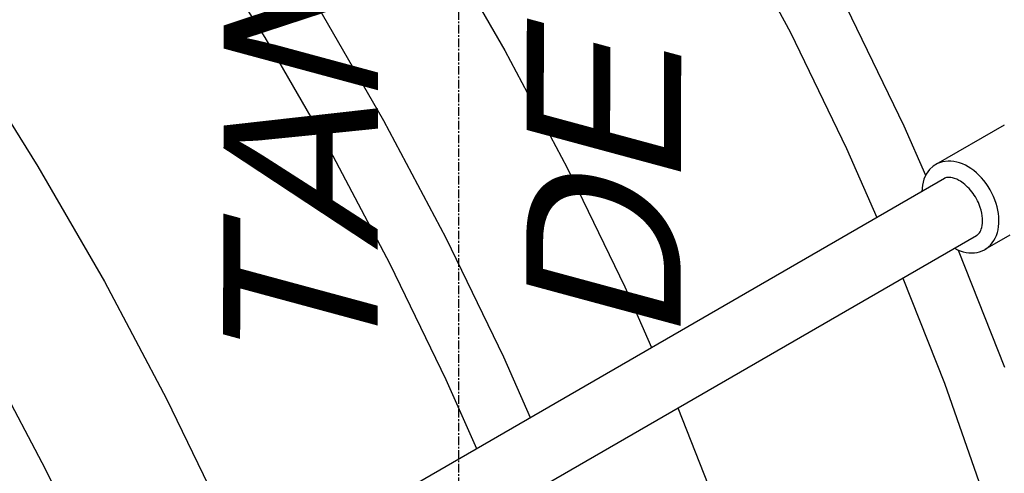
# Model space of a CAD drawing. Extents: x -18027 to -11651, y 1687 to 5059.
# Tile 147 of 170: x -13425 to -13368, y 2996 to 3022. Entities that reach past the tile are written whole.
import ezdxf

# ---------------------------------------------------------------- set-up
doc = ezdxf.new("R2010")
doc.units = 0
doc.header["$MEASUREMENT"] = 0
doc.linetypes.add('CENTER1', pattern=[0.6625, 0.5, -0.075, 0.0125, -0.075])
doc.layers.get('0').update_dxf_attribs({"linetype": 'CONTINUOUS'})
for name, color, linetype in [('CENTERLINE', 3, 'CENTER1'), ('PIPING-VENT-ISO', 3, 'CONTINUOUS'), ('TANK', 2, 'CONTINUOUS'), ('TEXT', 3, 'CONTINUOUS')]:
    doc.layers.add(name, color=color, linetype=linetype)
doc.styles.add('ISO1', font='SIMPFRAC.shx', dxfattribs={"width": 0.85, "oblique": 15})

# ---------------------------------------------------------------- blocks, each defined once
blk = doc.blocks.new('12-14 TANKS')
for p, q in [((86.612, 82.766), (88.375, 79.439)), ((71.061, 82.483), (73.06, 79.294)), ((78.12, 82.276), (80.057, 78.92)), ((74.584, 80.235), (76.522, 76.879)), ((90.001, 80.195), (91.681, 76.725)), ((73.06, 79.294), (74.945, 76.029)), ((88.375, 79.439), (90.008, 76.064)), ((80.057, 78.92), (81.87, 75.5)), ((64.397, 78.819), (66.452, 75.54)), ((76.522, 76.879), (78.334, 73.459)), ((91.681, 76.725), (92.316, 75.279)), ((74.945, 76.029), (76.708, 72.703)), ((90.008, 76.064), (90.893, 74.051)), ((66.452, 75.54), (68.39, 72.184)), ((81.87, 75.5), (83.549, 72.03)), ((78.334, 73.459), (80.014, 69.989)), ((93.268, 73.099), (94.616, 69.69)), ((76.708, 72.703), (78.341, 69.328)), ((68.39, 72.184), (70.202, 68.764)), ((83.549, 72.03), (84.327, 70.259)), ((91.653, 72.284), (92.863, 69.222)), ((64.855, 70.143), (66.667, 66.723)), ((80.014, 69.989), (80.792, 68.217)), ((78.341, 69.328), (79.226, 67.313)), ((92.863, 69.222), (94.073, 65.781)), ((70.202, 68.764), (71.882, 65.294)), ((85.099, 68.499), (86.484, 64.995)), ((66.667, 66.723), (68.346, 63.253))]:
    blk.add_line(p, q)

msp = doc.modelspace()

# ---------------------------------------------------------------- linework, layer by layer
at = {"layer": 'CENTERLINE', "color": 3, "linetype": 'CENTER1'}
msp.add_line((-13399.304, 2984.697), (-13399.303, 3141.098, 0), dxfattribs=at)
at = {"layer": 'PIPING-VENT-ISO'}
for p, q in [((-13367.523, 3016.157, 0), (-13371.515, 3013.864, 0)), ((-13403.116, 2994.506, 0), (-13371.005, 3013.054, 0)), ((-13395.473, 2994.509, 0), (-13369.134, 3009.722, 0)), ((-13367.198, 3009.732, 0), (-13368.658, 3008.893, 0))]:
    msp.add_line(p, q, dxfattribs=at)
for ratio in [0.701231, 0.70123]:
    msp.add_ellipse((-13370.087, 3011.379, 0), major_axis=(-1.428, 2.486), ratio=ratio, start_param=2.301984, end_param=7.125712, dxfattribs=at)
msp.add_open_spline([(-13369.134, 3009.722, 0), (-13369.125, 3009.727, 0), (-13369.115, 3009.733, 0), (-13369.046, 3009.78, 0), (-13368.99, 3009.837, 0), (-13368.883, 3010.02, 0), (-13368.835, 3010.146, 0), (-13368.784, 3010.467, 0), (-13368.781, 3010.659, 0), (-13368.837, 3011.076, 0), (-13368.897, 3011.3, 0), (-13369.108, 3011.825, 0), (-13369.287, 3012.121, 0), (-13369.706, 3012.612, 0), (-13369.945, 3012.806, 0), (-13370.345, 3013.025, 0), (-13370.51, 3013.077, 0), (-13370.778, 3013.113, 0), (-13370.879, 3013.1, 0), (-13370.974, 3013.067, 0), (-13370.99, 3013.061, 0), (-13371.005, 3013.054, 0)], degree=3, knots=[3.141703, 3.141703, 3.141703, 3.141703, 3.19304, 3.19304, 3.524014, 3.524014, 3.854988, 3.854988, 4.185962, 4.185962, 4.516936, 4.516936, 4.972597, 4.972597, 5.428259, 5.428259, 5.788512, 5.788512, 6.148765, 6.148765, 6.224333, 6.224333, 6.224333, 6.224333], dxfattribs=at)

# ---------------------------------------------------------------- block references
at = {"layer": 'TANK', "xscale": 2, "yscale": 2, "zscale": 2}
msp.add_blockref('12-14 TANKS', (-13556.742, 2862.668), dxfattribs=at)

# ---------------------------------------------------------------- texts
at = {"layer": 'TEXT', "style": 'ISO1', "oblique": 15, "text_generation_flag": 6, "width": 1.035276}
for s, p in [('DETECTION SYSTEM', (-13386.391, 3003.422, 0)), ('TANK HYDROSTATIC', (-13404.057, 3001.242, 0))]:
    msp.add_text(s, height=9, rotation=269.86426, dxfattribs=at).set_placement(p)

doc.saveas('drawing.dxf')
